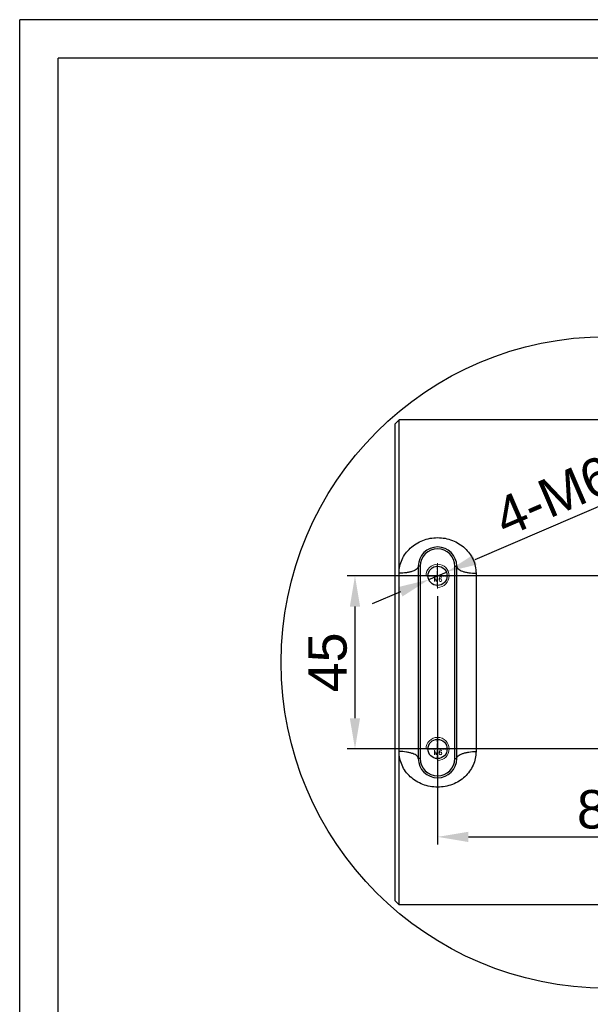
# Model space of a CAD drawing. Header units: millimetres. Extents: x 5876 to 6173, y 1277 to 1697.
# Tile 2 of 3: x 5876 to 6025, y 1441 to 1697. Entities that reach past the tile are written whole.
import ezdxf
from ezdxf.enums import TextEntityAlignment as Align

# ---------------------------------------------------------------- set-up
doc = ezdxf.new("R2010")
doc.units = ezdxf.units.MM
doc.linetypes.add('CENTER', pattern=[0.6, 0.375, -0.075, 0.075, -0.075])
for name, color, linetype in [('2细线层', 4, 'Continuous'), ('6文字层', 3, 'Continuous'), ('图框层', 7, 'Continuous')]:
    doc.layers.add(name, color=color, linetype=linetype)
doc.layers.add('dim', color=84, linetype='Continuous', lineweight=9)
doc.layers.add('screw', color=33, linetype='Continuous', lineweight=13)
doc.styles.get("Standard").update_dxf_attribs({"font": 'arial.ttf'})
doc.styles.add('TH_GBDIM', font='romans.shx', dxfattribs={"width": 0.8, "bigfont": 'gbcbig.shx'})
doc.styles.add('TXT', font='txt.shx', dxfattribs={"bigfont": 'chineset.shx'})
doc.dimstyles.new('ISO-25', dxfattribs={"dimtxt": 2.5, "dimasz": 2.5, "dimexe": 1.25, "dimexo": 0.625, "dimtad": 1, "dimtxsty": 'Standard', "dimcen": 2.5, "dimadec": 0, "dimazin": 0, "dimtfac": 1, "dimtmove": 0, "dimatfit": 3, "dimfxl": 1, "dimarcsym": 0})

# ---------------------------------------------------------------- blocks, each defined once
blk = doc.blocks.new('screw_m6_l')
at = {"layer": 'screw', "color": 1, "linetype": 'CENTER', "ltscale": 3.048}
for p, q in [((0, -3.3), (0, 3.3)), ((-3.3, 0), (3.3, 0))]:
    blk.add_line(p, q, dxfattribs=at)
at = {"layer": 'screw', "color": 33}
blk.add_circle((0, 0), 2.5, dxfattribs=at)
at = {"layer": 'screw', "color": 92}
blk.add_arc((0, 0), 3, 270, 180, dxfattribs=at)
at = {"layer": 'screw', "color": 6, "style": 'TXT'}
blk.add_text('M6', height=1.2, dxfattribs=at).set_placement((-1.02, -1.5))
blk = doc.blocks.new('*D2')
at = {"layer": 'Defpoints', "color": 0, "transparency": 16777216}
for p in [(6073.07, 1552.33), (5963.61, 1507.33), (6073.07, 1507.33)]:
    blk.add_point(p, dxfattribs=at)
at = {"layer": 'dim', "color": 0, "lineweight": -2, "transparency": 16777216}
for p, q in [((6071.07, 1552.33), (5961.61, 1552.33)), ((5963.61, 1544.33), (5963.61, 1515.33)), ((6071.07, 1507.33), (5961.61, 1507.33))]:
    blk.add_line(p, q, dxfattribs=at)
at = {"layer": 'dim', "color": 0, "transparency": 16777216}
for points in [[(5962.27, 1544.33), (5964.94, 1544.33), (5963.61, 1552.33)], [(5962.27, 1515.33), (5964.94, 1515.33), (5963.61, 1507.33)]]:
    blk.add_solid(points, dxfattribs=at)
at = {"layer": 'dim', "color": 0, "transparency": 16777216, "insert": (5956.52, 1529.83), "char_height": 10, "attachment_point": 5, "rotation": 90}
blk.add_mtext('45', dxfattribs=at)
blk = doc.blocks.new('*D3')
at = {"layer": 'Defpoints', "color": 0, "transparency": 16777216}
for p in [(5985.07, 1549.03), (6073.07, 1549.03), (6073.07, 1484.48)]:
    blk.add_point(p, dxfattribs=at)
at = {"layer": 'dim', "color": 0, "lineweight": -2, "transparency": 16777216}
for p, q in [((5985.07, 1547.03), (5985.07, 1482.48)), ((6073.07, 1547.03), (6073.07, 1482.48)), ((5993.07, 1484.48), (6065.07, 1484.48))]:
    blk.add_line(p, q, dxfattribs=at)
at = {"layer": 'dim', "color": 0, "transparency": 16777216}
for points in [[(5993.07, 1485.81), (5993.07, 1483.14), (5985.07, 1484.48)], [(6065.07, 1485.81), (6065.07, 1483.14), (6073.07, 1484.48)]]:
    blk.add_solid(points, dxfattribs=at)
at = {"layer": 'dim', "color": 0, "transparency": 16777216, "insert": (6029.07, 1491.58), "char_height": 10, "attachment_point": 5}
blk.add_mtext('88', dxfattribs=at)
blk = doc.blocks.new('*D4')
at = {"layer": 'Defpoints', "color": 0, "transparency": 16777216}
for p in [(5987.37, 1553.31), (5982.78, 1551.34)]:
    blk.add_point(p, dxfattribs=at)
at = {"layer": 'dim', "color": 0, "lineweight": -2, "transparency": 16777216}
for p, q in [((6034.23, 1573.46), (5994.72, 1556.47)), ((5982.78, 1551.34), (5987.37, 1553.31)), ((5975.43, 1548.18), (5968.08, 1545.02))]:
    blk.add_line(p, q, dxfattribs=at)
at = {"layer": 'dim', "color": 0, "transparency": 16777216}
for points in [[(5994.19, 1557.7), (5995.25, 1555.25), (5987.37, 1553.31)], [(5974.9, 1549.41), (5975.95, 1546.96), (5982.78, 1551.34)]]:
    blk.add_solid(points, dxfattribs=at)
at = {"layer": 'dim', "color": 0, "transparency": 16777216, "insert": (6015.34, 1573.07), "char_height": 10, "attachment_point": 5, "rotation": 23.2591}
blk.add_mtext('4-M6', dxfattribs=at)
blk = doc.blocks.new('A3纵')
at = {"layer": '2细线层'}
for p in [(-287, -10), (10, 410)]:
    blk.add_line(p, (-287, 410), dxfattribs=at)
at = {"layer": '图框层'}
for p in [(-277, 0), (0, 400)]:
    blk.add_line(p, (-277, 400), dxfattribs=at)
at = {"layer": '6文字层', "style": 'TH_GBDIM', "width": 0.8, "flags": 8}
for tag, height, p in [('材料', 3.5, (-90, 34.96)), ('设计', 3.5, (-160.16, 21.88)), ('AAAA-A-AA', 2, (-128.37, 21.88)), ('名称', 3.5, (-30, 20.97)), ('A', 3.5, (-105, 10)), ('1：1', 3.5, (-67.5, 10)), ('编号', 3.5, (-30, 5.05))]:
    blk.add_attdef(tag, text='', height=height, dxfattribs=at).set_placement(p, align=Align.MIDDLE)

msp = doc.modelspace()

# ---------------------------------------------------------------- linework, layer by layer
at = {"color": 7, "linetype": 'Continuous'}
for p, q in [((5974.072, 1591.827), (5975.072, 1592.827)), ((5974.072, 1467.827), (5974.072, 1591.827)), ((5975.072, 1466.827), (5975.072, 1592.827)), ((6044.241, 1592.827), (5975.072, 1592.827)), ((5980.072, 1554.827), (5980.072, 1504.827)), ((5980.572, 1554.827), (5980.072, 1554.827)), ((5980.572, 1554.827), (5980.572, 1504.827)), ((5989.572, 1504.827), (5989.572, 1554.827)), ((5989.572, 1554.827), (5990.072, 1554.827)), ((5990.072, 1504.827), (5990.072, 1554.827)), ((5995.072, 1552.988), (5995.072, 1506.665)), ((5980.572, 1504.827), (5980.072, 1504.827)), ((5989.572, 1504.827), (5990.072, 1504.827)), ((5974.072, 1467.827), (5975.072, 1466.827)), ((6044.237, 1466.827), (5975.072, 1466.827))]:
    msp.add_line(p, q, dxfattribs=at)
at = {"color": 1, "linetype": 'CENTER', "ltscale": 2.54}
for p, q in [((5985.072, 1549.577), (5985.072, 1555.077)), ((5982.322, 1552.327), (5987.822, 1552.327)), ((5985.072, 1504.577), (5985.072, 1510.077)), ((5982.322, 1507.327), (5987.822, 1507.327))]:
    msp.add_line(p, q, dxfattribs=at)
msp.add_circle((6029.072, 1529.827), 84.661)
at = {"color": 7, "linetype": 'Continuous'}
for centre in [(5985.072, 1552.327), (5985.072, 1507.327)]:
    msp.add_circle(centre, 2.5, dxfattribs=at)
for centre, radius, start, end in [((5985.072, 1554.827), 5, 0, 180), ((5985.072, 1554.827), 4.5, 0, 180), ((5985.072, 1504.827), 5, 180, 0), ((5985.072, 1504.827), 4.5, 180, 0)]:
    msp.add_arc(centre, radius, start, end, dxfattribs=at)
for points, knots in [([(5975.072, 1552.988), (5975.072, 1553.601), (5975.204, 1554.828), (5975.784, 1556.58), (5976.714, 1558.181), (5978.377, 1560.057), (5981.165, 1561.778), (5985.071, 1562.495), (5988.977, 1561.779), (5991.766, 1560.058), (5993.429, 1558.181), (5994.359, 1556.58), (5994.94, 1554.828), (5995.072, 1553.601), (5995.072, 1552.988)], [0, 0, 0, 0, 0.0609711, 0.1215992, 0.1823757, 0.2438288, 0.3696691, 0.4999582, 0.6302756, 0.7561445, 0.8176046, 0.8783859, 0.9390235, 1, 1, 1, 1]), ([(5980.072, 1554.827), (5980.072, 1554.703), (5979.989, 1554.429), (5979.676, 1554.081), (5979.202, 1553.77), (5978.578, 1553.5), (5977.824, 1553.278), (5976.647, 1553.052), (5975.712, 1552.988), (5975.072, 1552.988)], [0, 0, 0, 0, 0.0656771, 0.1448109, 0.2440296, 0.3645934, 0.5046445, 0.6604955, 1, 1, 1, 1]), ([(5990.072, 1554.827), (5990.072, 1554.703), (5990.154, 1554.429), (5990.468, 1554.081), (5990.942, 1553.77), (5991.566, 1553.5), (5992.32, 1553.278), (5993.497, 1553.052), (5994.432, 1552.988), (5995.072, 1552.988)], [0, 0, 0, 0, 0.0656771, 0.1448109, 0.2440297, 0.3645934, 0.5046445, 0.6604955, 1, 1, 1, 1]), ([(5980.072, 1504.827), (5980.072, 1504.95), (5979.989, 1505.225), (5979.676, 1505.572), (5979.202, 1505.883), (5978.578, 1506.153), (5977.824, 1506.375), (5976.647, 1506.602), (5975.712, 1506.665), (5975.072, 1506.665)], [0, 0, 0, 0, 0.0656771, 0.1448109, 0.2440297, 0.3645934, 0.5046445, 0.6604955, 1, 1, 1, 1]), ([(5995.072, 1506.665), (5995.072, 1506.052), (5994.94, 1504.826), (5994.36, 1503.073), (5993.43, 1501.473), (5991.767, 1499.596), (5988.979, 1497.875), (5985.073, 1497.159), (5981.167, 1497.875), (5978.378, 1499.595), (5976.715, 1501.472), (5975.785, 1503.073), (5975.204, 1504.826), (5975.072, 1506.052), (5975.072, 1506.665)], [0, 0, 0, 0, 0.060971, 0.121599, 0.1823754, 0.2438284, 0.3696683, 0.4999572, 0.6302748, 0.7561433, 0.8176035, 0.878385, 0.9390231, 1, 1, 1, 1]), ([(5990.072, 1504.827), (5990.072, 1504.95), (5990.154, 1505.225), (5990.468, 1505.572), (5990.942, 1505.883), (5991.566, 1506.153), (5992.32, 1506.375), (5993.497, 1506.602), (5994.432, 1506.665), (5995.072, 1506.665)], [0, 0, 0, 0, 0.0656771, 0.1448109, 0.2440296, 0.3645934, 0.5046445, 0.6604955, 1, 1, 1, 1])]:
    msp.add_open_spline(points, degree=3, knots=knots, dxfattribs=at)

# ---------------------------------------------------------------- block references
at = {"layer": '6文字层'}
msp.add_blockref('A3纵', (6163.473, 1286.86), dxfattribs=at)
at = {"layer": 'screw'}
for p in [(5985.072, 1552.327), (5985.072, 1507.327)]:
    msp.add_blockref('screw_m6_l', p, dxfattribs=at)

# ---------------------------------------------------------------- dimensions: what is measured, and where the dimension line sits
at = {"layer": 'dim'}
dim = msp.add_diameter_dim_2p(p1=(5982.775, 1551.339), p2=(5987.369, 1553.314), text='4-M6', dimstyle='ISO-25', override={"dimtxt": 10, "dimasz": 8, "dimexe": 1.999, "dimexo": 1.999, "dimgap": 1.999}, dxfattribs=at)
dim.commit()
dim.dimension.update_dxf_attribs({"geometry": '*D4', "text_midpoint": (6015.344, 1573.072)})
dim = msp.add_linear_dim(base=(5963.608, 1507.327), p1=(6073.072, 1552.327), p2=(6073.072, 1507.327), angle=90, dimstyle='ISO-25', override={"dimtxt": 10, "dimasz": 8, "dimexe": 1.999, "dimexo": 1.999, "dimgap": 1.999}, dxfattribs=at)
dim.commit()
dim.dimension.update_dxf_attribs({"geometry": '*D2', "text_midpoint": (5956.524, 1529.827)})
dim = msp.add_linear_dim(base=(6073.072, 1484.476), p1=(5985.072, 1549.027), p2=(6073.072, 1549.027), dimstyle='ISO-25', override={"dimtxt": 10, "dimasz": 8, "dimexe": 1.999, "dimexo": 1.999, "dimgap": 1.999}, dxfattribs=at)
dim.commit()
dim.dimension.update_dxf_attribs({"geometry": '*D3', "text_midpoint": (6029.072, 1491.581)})

doc.saveas('drawing.dxf')
